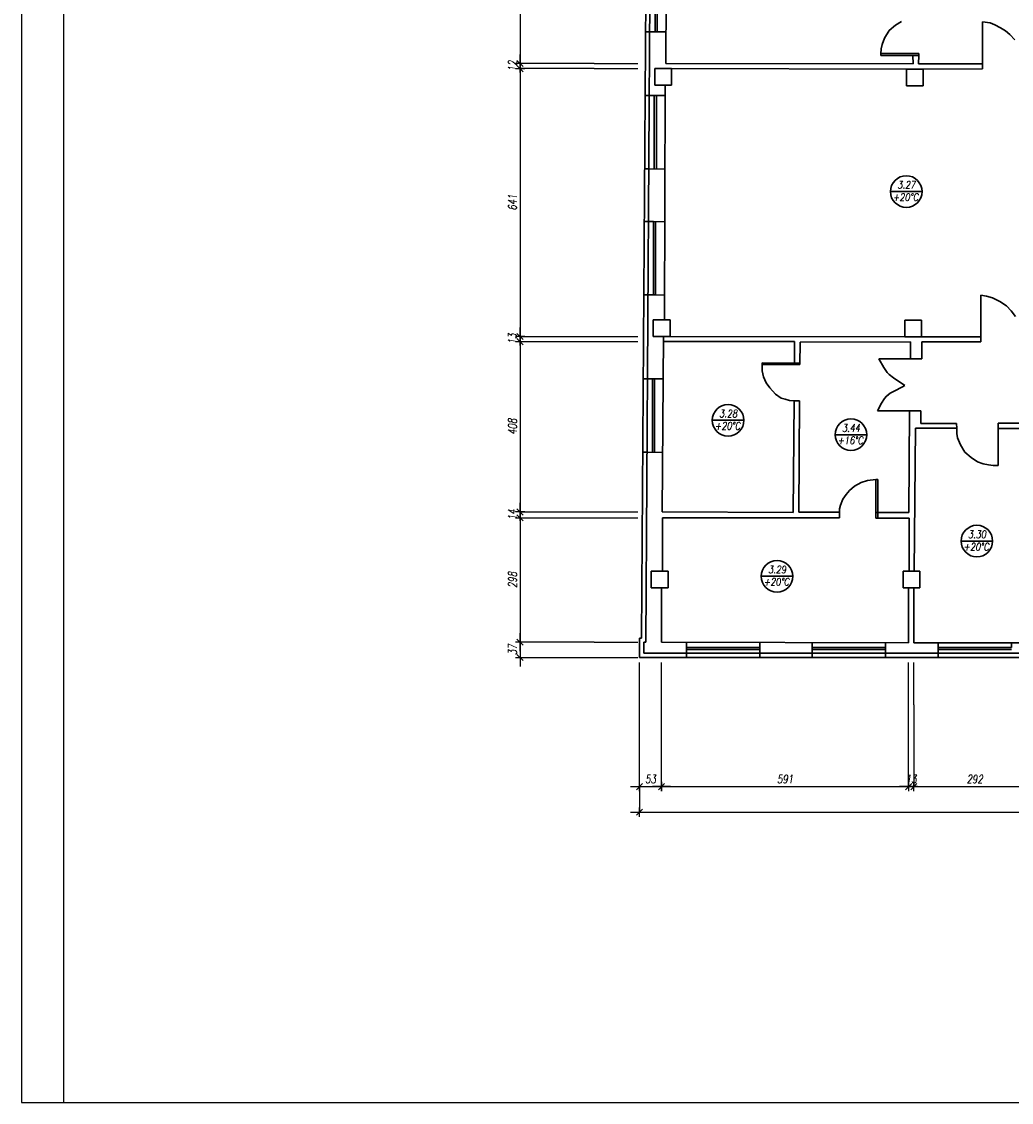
# Model space of a CAD drawing. Header units: inches. Extents: x 1464 to 9264, y -7670 to 9130.
# Tile 1 of 27: x 1464 to 3832, y -7670 to -5085. Entities that reach past the tile are written whole.
import ezdxf

# ---------------------------------------------------------------- set-up
doc = ezdxf.new("R2010")
doc.units = ezdxf.units.IN
doc.header["$MEASUREMENT"] = 0
doc.layers.add('BUDOWLANKA', color=50, linetype='Continuous', lineweight=30)
doc.layers.add('opisy', color=130, linetype='Continuous', lineweight=9)
doc.layers.add('RAMKA', color=3, linetype='Continuous')
doc.layers.add('wymiar', color=130, linetype='Continuous')
doc.styles.add('100-K-S', font='simplex.shx', dxfattribs={"width": 0.8, "oblique": 10, "height": 20})
doc.styles.add('standard 100', font='simplex.shx', dxfattribs={"width": 0.75, "oblique": 10, "height": 20})
doc.dimstyles.new('1 100', dxfattribs={"dimscale": 2, "dimtxt": 20, "dimasz": 0.9, "dimexe": 10, "dimexo": 35, "dimgap": 4, "dimtad": 1, "dimdec": 0, "dimrnd": 0.5, "dimtxsty": 'standard 100', "dimblk": 'zasieczka', "dimcen": 2.5, "dimdle": 25, "dimse1": 1, "dimse2": 1, "dimclrd": 256, "dimclre": 5, "dimclrt": 256, "dimadec": 5, "dimazin": 3, "dimtfac": 1, "dimtdec": 0, "dimtix": 1, "dimtmove": 0, "dimatfit": 3, "dimldrblk": 'CLOSEDBLANK', "dimfxl": 1, "dimlwd": -1, "dimlwe": 18, "dimarcsym": 0})

# ---------------------------------------------------------------- blocks, each defined once
blk = doc.blocks.new('zasieczka')
at = {"linetype": 'Continuous'}
for p, q in [((12, 0), (-12, 0)), ((4.1, 4.1), (-4.1, -4.1)), ((0, 6.2), (0, -6.2))]:
    blk.add_line(p, q, dxfattribs=at)
blk = doc.blocks.new('*D802')
at = {"layer": 'Defpoints', "color": 0}
for p in [(-306.7, -5938.5), (-657.4, -6369.8), (-308.6, -6369.8)]:
    blk.add_point(p, dxfattribs=at)
at = {"layer": 'wymiar'}
blk.add_line((-657.4, -5940.3), (-657.4, -6368), dxfattribs=at)
at = {"layer": 'wymiar', "xscale": 1.799999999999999, "yscale": 1.799999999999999, "zscale": 1.799999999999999}
for p, rotation in [((-657.4, -5938.5), 90), ((-657.4, -6369.8), 270)]:
    blk.add_blockref('zasieczka', p, dxfattribs=dict(at, rotation=rotation))
at = {"layer": 'wymiar', "insert": (-675.4, -6154.2), "char_height": 20, "attachment_point": 5, "rotation": 90, "style": 'standard 100'}
blk.add_mtext('432', dxfattribs=at)
blk = doc.blocks.new('_ClosedBlank')
at = {"color": 0, "linetype": 'ByBlock', "lineweight": -2}
for p, q in [((-1, 0.2), (0, 0)), ((-1, 0.2), (-1, -0.2)), ((0, 0), (-1, -0.2))]:
    blk.add_line(p, q, dxfattribs=at)
blk = doc.blocks.new('*D803')
at = {"layer": 'Defpoints', "color": 0}
for p in [(-657.4, -6381.9), (-308.6, -6369.8), (-295.1, -6381.9)]:
    blk.add_point(p, dxfattribs=at)
at = {"layer": 'wymiar'}
for p, q in [((-657.4, -6368), (-657.4, -6366.2)), ((-657.4, -6369.8), (-657.4, -6381.9)), ((-657.4, -6383.7), (-657.4, -6385.5))]:
    blk.add_line(p, q, dxfattribs=at)
at = {"layer": 'wymiar', "xscale": 1.799999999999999, "yscale": 1.799999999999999, "zscale": 1.799999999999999}
for p, rotation in [((-657.4, -6369.8), 270), ((-657.4, -6381.9), 90)]:
    blk.add_blockref('zasieczka', p, dxfattribs=dict(at, rotation=rotation))
at = {"layer": 'wymiar', "insert": (-675.4, -6375.9), "char_height": 20, "attachment_point": 5, "rotation": 90, "style": 'standard 100'}
blk.add_mtext('12', dxfattribs=at)
blk = doc.blocks.new('*D804')
at = {"layer": 'Defpoints', "color": 0}
for p in [(-295.1, -6381.9), (-657.4, -7022.5), (-298.6, -7022.5)]:
    blk.add_point(p, dxfattribs=at)
at = {"layer": 'wymiar'}
blk.add_line((-657.4, -6383.7), (-657.4, -7020.7), dxfattribs=at)
at = {"layer": 'wymiar', "xscale": 1.799999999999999, "yscale": 1.799999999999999, "zscale": 1.799999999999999}
for p, rotation in [((-657.4, -6381.9), 90), ((-657.4, -7022.5), 270)]:
    blk.add_blockref('zasieczka', p, dxfattribs=dict(at, rotation=rotation))
at = {"layer": 'wymiar', "insert": (-675.4, -6702.2), "char_height": 20, "attachment_point": 5, "rotation": 90, "style": 'standard 100'}
blk.add_mtext('641', dxfattribs=at)
blk = doc.blocks.new('*D805')
at = {"layer": 'Defpoints', "color": 0}
for p in [(-298.6, -7022.5), (-657.4, -7034.8), (-314.1, -7034.8)]:
    blk.add_point(p, dxfattribs=at)
at = {"layer": 'wymiar'}
for p, q in [((-657.4, -7020.7), (-657.4, -7018.9)), ((-657.4, -7022.5), (-657.4, -7034.8)), ((-657.4, -7036.6), (-657.4, -7038.4))]:
    blk.add_line(p, q, dxfattribs=at)
at = {"layer": 'wymiar', "xscale": 1.799999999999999, "yscale": 1.799999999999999, "zscale": 1.799999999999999}
for p, rotation in [((-657.4, -7022.5), 270), ((-657.4, -7034.8), 90)]:
    blk.add_blockref('zasieczka', p, dxfattribs=dict(at, rotation=rotation))
at = {"layer": 'wymiar', "insert": (-675.4, -7028.7), "char_height": 20, "attachment_point": 5, "rotation": 90, "style": 'standard 100'}
blk.add_mtext('13', dxfattribs=at)
blk = doc.blocks.new('*D806')
at = {"layer": 'Defpoints', "color": 0}
for p in [(-314.1, -7034.8), (-657.4, -7442.2), (-317, -7442.2)]:
    blk.add_point(p, dxfattribs=at)
at = {"layer": 'wymiar'}
blk.add_line((-657.4, -7036.6), (-657.4, -7440.4), dxfattribs=at)
at = {"layer": 'wymiar', "xscale": 1.799999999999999, "yscale": 1.799999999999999, "zscale": 1.799999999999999}
for p, rotation in [((-657.4, -7034.8), 90), ((-657.4, -7442.2), 270)]:
    blk.add_blockref('zasieczka', p, dxfattribs=dict(at, rotation=rotation))
at = {"layer": 'wymiar', "insert": (-675.4, -7238.5), "char_height": 20, "attachment_point": 5, "rotation": 90, "style": 'standard 100'}
blk.add_mtext('408', dxfattribs=at)
blk = doc.blocks.new('*D807')
at = {"layer": 'Defpoints', "color": 0}
for p in [(-317, -7442.2), (-657.4, -7456.2), (-316.7, -7456.2)]:
    blk.add_point(p, dxfattribs=at)
at = {"layer": 'wymiar'}
for p, q in [((-657.4, -7440.4), (-657.4, -7438.6)), ((-657.4, -7442.2), (-657.4, -7456.2)), ((-657.4, -7458), (-657.4, -7459.8))]:
    blk.add_line(p, q, dxfattribs=at)
at = {"layer": 'wymiar', "xscale": 1.799999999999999, "yscale": 1.799999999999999, "zscale": 1.799999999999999}
for p, rotation in [((-657.4, -7442.2), 270), ((-657.4, -7456.2), 90)]:
    blk.add_blockref('zasieczka', p, dxfattribs=dict(at, rotation=rotation))
at = {"layer": 'wymiar', "insert": (-675.4, -7449.2), "char_height": 20, "attachment_point": 5, "rotation": 90, "style": 'standard 100'}
blk.add_mtext('14', dxfattribs=at)
blk = doc.blocks.new('*D808')
at = {"layer": 'Defpoints', "color": 0}
for p in [(-316.7, -7456.2), (-657.4, -7753.6), (-318.9, -7753.6)]:
    blk.add_point(p, dxfattribs=at)
at = {"layer": 'wymiar'}
blk.add_line((-657.4, -7458), (-657.4, -7751.8), dxfattribs=at)
at = {"layer": 'wymiar', "xscale": 1.799999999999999, "yscale": 1.799999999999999, "zscale": 1.799999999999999}
for p, rotation in [((-657.4, -7456.2), 90), ((-657.4, -7753.6), 270)]:
    blk.add_blockref('zasieczka', p, dxfattribs=dict(at, rotation=rotation))
at = {"layer": 'wymiar', "insert": (-675.4, -7604.9), "char_height": 20, "attachment_point": 5, "rotation": 90, "style": 'standard 100'}
blk.add_mtext('298', dxfattribs=at)
blk = doc.blocks.new('*D809')
at = {"layer": 'Defpoints', "color": 0}
for p in [(-318.9, -7753.6), (-657.4, -7790.2), (-371.6, -7790.2)]:
    blk.add_point(p, dxfattribs=at)
at = {"layer": 'wymiar'}
for p, q in [((-657.4, -7751.8), (-657.4, -7750)), ((-657.4, -7753.6), (-657.4, -7790.2)), ((-657.4, -7792), (-657.4, -7793.8))]:
    blk.add_line(p, q, dxfattribs=at)
at = {"layer": 'wymiar', "xscale": 1.799999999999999, "yscale": 1.799999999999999, "zscale": 1.799999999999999}
for p, rotation in [((-657.4, -7753.6), 270), ((-657.4, -7790.2), 90)]:
    blk.add_blockref('zasieczka', p, dxfattribs=dict(at, rotation=rotation))
at = {"layer": 'wymiar', "insert": (-675.4, -7771.9), "char_height": 20, "attachment_point": 5, "rotation": 90, "style": 'standard 100'}
blk.add_mtext('37', dxfattribs=at)
blk = doc.blocks.new('*D761')
at = {"layer": 'Defpoints', "color": 0}
for p in [(-318.9, -7753.6), (-371.6, -7790.2), (-318.9, -8099.1)]:
    blk.add_point(p, dxfattribs=at)
at = {"layer": 'wymiar'}
blk.add_line((-369.8, -8099.1), (-320.7, -8099.1), dxfattribs=at)
at = {"layer": 'wymiar', "xscale": 1.799999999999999, "yscale": 1.799999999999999, "zscale": 1.799999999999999, "rotation": 180}
blk.add_blockref('zasieczka', (-371.6, -8099.1), dxfattribs=at)
at = {"layer": 'wymiar', "xscale": 1.799999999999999, "yscale": 1.799999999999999, "zscale": 1.799999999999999}
blk.add_blockref('zasieczka', (-318.9, -8099.1), dxfattribs=at)
at = {"layer": 'wymiar', "insert": (-345.2, -8081.1), "char_height": 20, "attachment_point": 5, "style": 'standard 100'}
blk.add_mtext('53', dxfattribs=at)
blk = doc.blocks.new('*D810')
at = {"layer": 'Defpoints', "color": 0}
for p in [(-318.9, -7753.6), (272.2, -7755.2), (272.2, -8099.1)]:
    blk.add_point(p, dxfattribs=at)
at = {"layer": 'wymiar'}
blk.add_line((-317.1, -8099.1), (270.4, -8099.1), dxfattribs=at)
at = {"layer": 'wymiar', "xscale": 1.799999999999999, "yscale": 1.799999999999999, "zscale": 1.799999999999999, "rotation": 180}
blk.add_blockref('zasieczka', (-318.9, -8099.1), dxfattribs=at)
at = {"layer": 'wymiar', "xscale": 1.799999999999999, "yscale": 1.799999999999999, "zscale": 1.799999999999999}
blk.add_blockref('zasieczka', (272.2, -8099.1), dxfattribs=at)
at = {"layer": 'wymiar', "insert": (-23.3, -8081.1), "char_height": 20, "attachment_point": 5, "style": 'standard 100'}
blk.add_mtext('591', dxfattribs=at)
blk = doc.blocks.new('*D811')
at = {"layer": 'Defpoints', "color": 0}
for p in [(272.2, -7755.2), (284.5, -7754.9), (284.5, -8099.1)]:
    blk.add_point(p, dxfattribs=at)
at = {"layer": 'wymiar'}
for p, q in [((270.4, -8099.1), (268.6, -8099.1)), ((272.2, -8099.1), (284.5, -8099.1)), ((286.3, -8099.1), (288.1, -8099.1))]:
    blk.add_line(p, q, dxfattribs=at)
at = {"layer": 'wymiar', "xscale": 1.799999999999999, "yscale": 1.799999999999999, "zscale": 1.799999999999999}
blk.add_blockref('zasieczka', (272.2, -8099.1), dxfattribs=at)
at = {"layer": 'wymiar', "xscale": 1.799999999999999, "yscale": 1.799999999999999, "zscale": 1.799999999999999, "rotation": 180}
blk.add_blockref('zasieczka', (284.5, -8099.1), dxfattribs=at)
at = {"layer": 'wymiar', "insert": (278.3, -8081.1), "char_height": 20, "attachment_point": 5, "style": 'standard 100'}
blk.add_mtext('13', dxfattribs=at)
blk = doc.blocks.new('*D812')
at = {"layer": 'Defpoints', "color": 0}
for p in [(284.5, -7754.9), (576.1, -7755.1), (576.1, -8099.1)]:
    blk.add_point(p, dxfattribs=at)
at = {"layer": 'wymiar'}
blk.add_line((286.3, -8099.1), (574.3, -8099.1), dxfattribs=at)
at = {"layer": 'wymiar', "xscale": 1.799999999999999, "yscale": 1.799999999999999, "zscale": 1.799999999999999, "rotation": 180}
blk.add_blockref('zasieczka', (284.5, -8099.1), dxfattribs=at)
at = {"layer": 'wymiar', "xscale": 1.799999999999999, "yscale": 1.799999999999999, "zscale": 1.799999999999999}
blk.add_blockref('zasieczka', (576.1, -8099.1), dxfattribs=at)
at = {"layer": 'wymiar', "insert": (430.3, -8081.1), "char_height": 20, "attachment_point": 5, "style": 'standard 100'}
blk.add_mtext('292', dxfattribs=at)
blk = doc.blocks.new('*D763')
at = {"layer": 'Defpoints', "color": 0}
for p in [(-371.6, -7719.6), (3919.5, -7728.5), (3919.5, -8160.1)]:
    blk.add_point(p, dxfattribs=at)
at = {"layer": 'wymiar'}
blk.add_line((-369.8, -8160.1), (3917.7, -8160.1), dxfattribs=at)
at = {"layer": 'wymiar', "xscale": 1.799999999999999, "yscale": 1.799999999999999, "zscale": 1.799999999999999, "rotation": 180}
blk.add_blockref('zasieczka', (-371.6, -8160.1), dxfattribs=at)
at = {"layer": 'wymiar', "xscale": 1.799999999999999, "yscale": 1.799999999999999, "zscale": 1.799999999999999}
blk.add_blockref('zasieczka', (3919.5, -8160.1), dxfattribs=at)
at = {"layer": 'wymiar', "insert": (1774, -8142.1), "char_height": 20, "attachment_point": 5, "style": 'standard 100'}
blk.add_mtext('4291', dxfattribs=at)
blk = doc.blocks.new('A$C36685AB7')
at = {"layer": 'BUDOWLANKA'}
for p, q in [((1496.6, 3192.9), (1483, 1110.4)), ((1506.6, 3202.9), (1492.9, 1100.4)), ((1541.1, 2484.6), (1543.1, 2915.8)), ((1515.5, 2560.2), (1515.5, 2735.6)), ((1520.5, 2560.2), (1520.5, 2735.6)), ((2104.6, 2585.1), (2090.4, 2576.3)), ((1520.5, 2560.2), (1492.4, 2560.2)), ((1520.5, 2560.2), (1541.5, 2560.1)), ((2075.4, 2563.6), (2063.9, 2545.1)), ((2090.4, 2576.3), (2075.4, 2563.6)), ((2298.4, 2483.6), (2298.4, 2584.4)), ((2298.4, 2584.4), (2316.8, 2581.5)), ((2316.8, 2581.5), (2328.2, 2576.7)), ((2328.2, 2576.7), (2342, 2569.8)), ((2342, 2569.8), (2353.8, 2562.7)), ((2353.8, 2562.7), (2364.1, 2554)), ((2063.9, 2545.1), (2058.9, 2530.3)), ((2364.1, 2554), (2375.7, 2541.3)), ((2056.6, 2519.9), (2055.2, 2507.6)), ((2146, 2508.4), (2055.2, 2508.4)), ((2055.2, 2508.4), (2055.2, 2503.4)), ((2058.9, 2530.3), (2056.6, 2519.9)), ((2146, 2503.6), (2146, 2508.4)), ((2132.5, 2483.5), (1541.1, 2484.6)), ((2055.2, 2503.4), (2134.2, 2503.6)), ((2146, 2503.6), (2132.3, 2503.6)), ((2132.3, 2503.6), (2132.5, 2483.5)), ((2145.7, 2483.7), (2146, 2503.6)), ((2298.4, 2483.6), (2145.7, 2483.7)), ((2146, 2503.6), (2146, 2503.6)), ((2146, 2503.6), (2146, 2503.6)), ((2298.4, 2471.9), (2298.4, 2483.6)), ((1554.6, 2472.4), (1514.6, 2472.4)), ((1514.6, 2472.4), (1514.6, 2432.4)), ((1554.6, 2432.4), (1554.6, 2472.4)), ((1554.6, 2472.4), (2116.9, 2471.4)), ((2156.9, 2471.4), (2116.9, 2471.4)), ((2116.9, 2471.4), (2116.9, 2431.4)), ((2156.9, 2471.4), (2298.4, 2471.9)), ((2156.9, 2431.4), (2156.9, 2471.4)), ((1514.6, 2432.4), (1554.6, 2432.4)), ((1537.8, 1871.8), (1539.7, 2432.4)), ((2116.9, 2431.4), (2156.9, 2431.4)), ((1513.4, 2407.8), (1491.4, 2407.9)), ((1513.4, 2232.4), (1513.4, 2407.8)), ((1513.4, 2407.8), (1539.6, 2407.7)), ((1518.4, 2232.4), (1518.4, 2407.8)), ((1500.3, 2232.6), (1490.3, 2232.7)), ((1500.3, 2232.6), (1539, 2232.1)), ((1511.4, 2106.4), (1489.5, 2106.5)), ((1511.4, 1931), (1511.4, 2106.4)), ((1511.4, 2106.4), (1538.3, 2106.2)), ((1516.4, 1931), (1516.4, 2106.4)), ((1538.3, 2106.2), (1538.6, 2106.2)), ((1516.4, 1931), (1488.3, 1931)), ((1516.4, 1931), (1538, 1930.9)), ((2294.9, 1830.6), (2294.9, 1930.4)), ((2294.9, 1930.4), (2308.1, 1928)), ((2308.1, 1928), (2322.3, 1923.8)), ((2322.3, 1923.8), (2340.4, 1915.7)), ((2340.4, 1915.7), (2356.3, 1905)), ((2356.3, 1905), (2366.9, 1893.4)), ((2366.9, 1893.4), (2377.5, 1879.8)), ((1551.1, 1871.8), (1511.1, 1871.8)), ((1511.1, 1871.8), (1511.1, 1831.8)), ((1551.1, 1831.8), (1551.1, 1871.8)), ((2152.9, 1871), (2112.9, 1871)), ((2112.9, 1871), (2112.9, 1831)), ((2152.9, 1831), (2152.9, 1871)), ((1511.1, 1831.8), (1551.1, 1831.8)), ((1532.7, 1412.2), (1535.7, 1831.8)), ((1535.6, 1819.5), (1849.2, 1819.7)), ((1551.1, 1831.8), (2112.9, 1831)), ((1849.2, 1819.7), (1849, 1765)), ((1861.9, 1765), (1862.1, 1818.2)), ((1862.1, 1818.2), (2126.2, 1819.1)), ((2112.9, 1831), (2152.9, 1831)), ((2126.2, 1819.1), (2126.4, 1778.6)), ((2294.9, 1830.6), (2152.9, 1830.6)), ((2153.1, 1778.6), (2153.1, 1819)), ((2153.1, 1819), (2295, 1818.6)), ((2295, 1818.6), (2294.9, 1830.6)), ((1771.2, 1765), (1771.2, 1768.4)), ((1771.2, 1768.4), (1849, 1768.2)), ((1849, 1765), (1771.2, 1765)), ((1771.2, 1765), (1771.2, 1749.3)), ((1849, 1768.2), (1861.9, 1768.1)), ((1849, 1765), (1861.9, 1765)), ((2126.4, 1778.6), (2050.5, 1778.6)), ((2050.5, 1778.6), (2062.8, 1757.6)), ((2126.4, 1778.6), (2153.1, 1778.6)), ((2126.4, 1778.6), (2126.4, 1778.6)), ((1771.2, 1749.3), (1774.4, 1735.1)), ((1774.4, 1735.1), (1781.3, 1721.2)), ((2062.8, 1757.6), (2070.6, 1745.8)), ((2075.7, 1741.1), (2070.6, 1745.8)), ((2085.8, 1733), (2075.7, 1741.1)), ((2085.8, 1733), (2113, 1714.3)), ((1508.9, 1730.3), (1487, 1730.4)), ((1508.9, 1554.9), (1508.9, 1730.3)), ((1508.9, 1730.3), (1535, 1730.2)), ((1513.9, 1554.9), (1513.9, 1730.3)), ((1781.3, 1721.2), (1790, 1708.5)), ((1790, 1708.5), (1803.8, 1693.9)), ((2089.3, 1701.9), (2105.3, 1710.3)), ((2105.3, 1710.3), (2113, 1714.3)), ((2113, 1714.3), (2113, 1714.3)), ((1803.8, 1693.9), (1816.7, 1684.5)), ((1816.7, 1684.5), (1826.5, 1681.4)), ((1826.5, 1681.4), (1837.1, 1678.3)), ((2056.8, 1672.4), (2063.8, 1683)), ((2063.8, 1683), (2069.1, 1689)), ((2077.9, 1696), (2069.1, 1689)), ((2069.1, 1689), (2073.5, 1692.5)), ((2077.9, 1696), (2089.3, 1701.9)), ((1837.1, 1678.3), (1848.1, 1677.7)), ((1848.1, 1677.7), (1845.7, 1410.7)), ((1860.8, 1677.7), (1848.1, 1677.7)), ((1859.4, 1411.2), (1860.8, 1677.7)), ((2047.7, 1654), (2056.8, 1672.4)), ((2124.3, 1654), (2047.7, 1654)), ((2124.3, 1654), (2122.6, 1410.9)), ((2151.3, 1654), (2124.3, 1654)), ((2151.3, 1623.3), (2151.3, 1654)), ((2135.4, 1270.3), (2138.2, 1612.2)), ((2138.2, 1612.2), (2237, 1612.4)), ((2236.8, 1623.3), (2151.3, 1623.3)), ((2237, 1612.4), (2236.8, 1623.3)), ((2237, 1612.4), (2237, 1600)), ((2336, 1624), (2335.8, 1611.5)), ((2335.8, 1611.5), (2428.9, 1611.8)), ((2335.8, 1611.5), (2335.8, 1523.4)), ((2521.3, 1624.2), (2336, 1624)), ((2237, 1600), (2239.1, 1589.7)), ((2239.1, 1589.7), (2246.2, 1572.2)), ((1495.9, 1555.1), (1485.9, 1555.2)), ((1495.9, 1555.1), (1533.7, 1554.6)), ((2246.2, 1572.2), (2256.2, 1555.4)), ((2256.2, 1555.4), (2271.8, 1542.2)), ((2271.8, 1542.2), (2286.8, 1532.2)), ((2286.8, 1532.2), (2300.1, 1527)), ((2300.1, 1527), (2312.9, 1524.7)), ((2312.9, 1524.7), (2323.9, 1523.1)), ((2323.9, 1523.1), (2335.8, 1523.1)), ((1992.1, 1473.6), (1980.6, 1463.2)), ((2008.1, 1482.1), (1992.1, 1473.6)), ((2023.4, 1486.9), (2008.1, 1482.1)), ((2043.2, 1489.4), (2023.4, 1486.9)), ((2048.2, 1489.4), (2043.2, 1489.4)), ((2043.2, 1489.4), (2043.2, 1397.4)), ((2048.2, 1397.4), (2048.2, 1489.4)), ((1972.1, 1454), (1964.8, 1442.8)), ((1980.6, 1463.2), (1972.1, 1454)), ((1958.7, 1428.2), (1956.5, 1419.4)), ((1964.8, 1442.8), (1958.7, 1428.2)), ((1845.7, 1410.7), (1532.7, 1412.2)), ((1533, 1270.7), (1533, 1398.1)), ((1533, 1398.1), (1956.7, 1398.1)), ((1956.5, 1411.2), (1859.4, 1411.2)), ((1956.5, 1419.4), (1956.5, 1411.2)), ((1956.7, 1398.1), (1956.5, 1411.2)), ((2122.6, 1410.9), (2043.6, 1410.7)), ((2043.6, 1410.7), (2043.6, 1397.4)), ((2043.6, 1397.4), (2122.8, 1397.4)), ((2122.8, 1397.4), (2122.8, 1270.3)), ((1546.4, 1270.7), (1506.4, 1270.7)), ((1506.4, 1270.7), (1506.4, 1230.7)), ((1546.4, 1230.7), (1546.4, 1270.7)), ((2148.7, 1270.3), (2108.7, 1270.3)), ((2108.7, 1270.3), (2108.7, 1230.3)), ((2148.7, 1230.3), (2148.7, 1270.3)), ((1506.4, 1230.7), (1546.4, 1230.7)), ((1530.8, 1100.7), (1530.8, 1230.7)), ((2108.7, 1230.3), (2148.7, 1230.3)), ((2122, 1230.3), (2121.9, 1099.2)), ((2134.2, 1099.4), (2134.2, 1230.3)), ((1483, 1110.4), (1478.1, 1110.4)), ((1478.1, 1110.4), (1478.1, 1098.6)), ((1478.1, 1098.6), (1478.1, 1064.1)), ((1492.9, 1100.4), (1488.1, 1100.4)), ((1488.1, 1100.4), (1488.3, 1074.1)), ((2121.9, 1099.2), (1530.8, 1100.7)), ((1590.7, 1100.6), (1590.7, 1074.1)), ((1590.7, 1087.8), (1765.9, 1087.8)), ((1765.9, 1087.8), (1766, 1100.1)), ((1766, 1100.1), (1766, 1074.1)), ((1891.1, 1099.8), (1891.1, 1074.1)), ((1891.1, 1087.8), (2066.4, 1087.8)), ((2066.4, 1087.8), (2066.4, 1099.3)), ((2066.4, 1099.3), (2066.4, 1074.1)), ((2425.9, 1099.3), (2134.2, 1099.4)), ((2192.4, 1099.4), (2192.4, 1074.2)), ((2192.4, 1087.8), (2367.6, 1087.8)), ((2367.6, 1087.8), (2367.7, 1099.3)), ((1478.1, 1064.1), (1493, 1064.1)), ((1488.3, 1074.1), (5725.8, 1074.4)), ((1488.3, 1064.1), (5715.8, 1064.4)), ((1590.7, 1082.8), (1765.9, 1082.8)), ((1590.7, 1074.1), (1590.7, 1064.1)), ((1766, 1074.1), (1766, 1064.1)), ((1891.1, 1082.8), (2066.4, 1082.8)), ((1891.1, 1074.1), (1891.1, 1064.1)), ((2066.4, 1074.1), (2066.4, 1064.1)), ((2192.4, 1082.8), (2367.6, 1082.8)), ((2192.4, 1074.2), (2192.4, 1064.2))]:
    blk.add_line(p, q, dxfattribs=at)
at = {"layer": 'opisy', "lineweight": 30}
for p, q in [((2153.9, 2178.3), (2078.2, 2178.3)), ((1727.9, 1631.3), (1652.2, 1631.3)), ((2021.6, 1596.7), (1946, 1596.7)), ((2322.9, 1342.3), (2247.2, 1342.3)), ((1844.9, 1258.3), (1769.2, 1258.3))]:
    blk.add_line(p, q, dxfattribs=at)
for centre in [(2116.1, 2178.3), (1690.1, 1631.3), (1983.8, 1596.7), (2285.1, 1342.3), (1807.1, 1258.3)]:
    blk.add_circle(centre, 37.8, dxfattribs=at)
at = {"layer": 'RAMKA'}
for p, q in [((0, 4200), (0, 0)), ((100, 4200), (100, 0)), ((0, 0), (7800, 0))]:
    blk.add_line(p, q, dxfattribs=at)
at = {"layer": 'wymiar'}
for p, q in [((1369.5, 2484.6), (1192.3, 2484.6)), ((1369.5, 2484.6), (1474, 2484.6)), ((1369.5, 2472.4), (1192.3, 2472.4)), ((1369.5, 2472.4), (1474, 2472.4)), ((1192.3, 1831.8), (1415, 1831.8)), ((1192.3, 1819.5), (1389.4, 1819.5)), ((1369.5, 1831.8), (1474, 1831.8)), ((1369.5, 1819.5), (1474, 1819.5)), ((1192.3, 1412.2), (1376.7, 1412.2)), ((1192.3, 1398.1), (1380.5, 1398.1)), ((1369.5, 1412.2), (1474, 1412.2)), ((1369.5, 1398.1), (1474, 1398.1)), ((1369.5, 1100.7), (1192.3, 1100.7)), ((1369.5, 1100.7), (1474, 1100.7)), ((1192.3, 1064.1), (1324.7, 1064.1)), ((1275.8, 1064.1), (1474, 1064.1)), ((1478.1, 915.2), (1478.1, 1052.3)), ((1530.8, 951.1), (1530.8, 1052.3)), ((2121.9, 755.2), (2121.9, 1052.3)), ((2134.2, 951.1), (2134.2, 1052.3)), ((1530.8, 755.2), (1530.8, 1001.7)), ((1478.1, 755.2), (1478.1, 941)), ((2134.2, 951.1), (2134.2, 755.2)), ((1478.1, 755.2), (1478.1, 694.3))]:
    blk.add_line(p, q, dxfattribs=at)
at = {"layer": 'opisy', "lineweight": 30, "char_height": 18, "style": '100-K-S'}
for s, insert, width, attachment_point in [('3.27', (2116.3, 2194.3), 69.174, 5), ('{\\Fsimplex|c128;+\\Fsimplex.shx|c0;20\\Fsimplex|c128;°C}', (2083.9, 2173.8), 67.166, 1), ('3.28', (1690.3, 1647.3), 69.174, 5), ('{\\Fsimplex|c128;+\\Fsimplex.shx|c0;20\\Fsimplex|c128;°C}', (1657.9, 1626.8), 67.166, 1), ('3.44', (1984, 1612.7), 69.174, 5), ('{\\Fsimplex|c128;+\\Fsimplex.shx|c0;16\\Fsimplex|c128;°C}', (1951.6, 1592.2), 67.166, 1), ('3.30', (2285.3, 1358.3), 69.174, 5), ('{\\Fsimplex|c128;+\\Fsimplex.shx|c0;20\\Fsimplex|c128;°C}', (2252.9, 1337.8), 67.166, 1), ('3.29', (1807.3, 1274.3), 69.174, 5), ('{\\Fsimplex|c128;+\\Fsimplex.shx|c0;20\\Fsimplex|c128;°C}', (1774.9, 1253.8), 67.166, 1)]:
    blk.add_mtext(s, dxfattribs=dict(at, insert=insert, width=width, attachment_point=attachment_point))
at = {"layer": 'wymiar'}
for base, p1, p2, picture, middle in [((1192.3, 2484.6), (1543.1, 2915.8), (1541.1, 2484.6), '*D802', (1174.3, 2700.2)), ((1192.3, 2472.4), (1541.1, 2484.6), (1554.6, 2472.4), '*D803', (1174.3, 2478.5)), ((1192.3, 1831.8), (1554.6, 2472.4), (1551.1, 1831.8), '*D804', (1174.3, 2152.1)), ((1192.3, 1819.5), (1551.1, 1831.8), (1535.6, 1819.5), '*D805', (1174.3, 1825.7)), ((1192.3, 1412.2), (1535.6, 1819.5), (1532.7, 1412.2), '*D806', (1174.3, 1615.9)), ((1192.3, 1398.1), (1532.7, 1412.2), (1533, 1398.1), '*D807', (1174.3, 1405.1)), ((1192.3, 1100.7), (1533, 1398.1), (1530.8, 1100.7), '*D808', (1174.3, 1249.4)), ((1192.3, 1064.1), (1530.8, 1100.7), (1478.1, 1064.1), '*D809', (1174.3, 1082.4))]:
    dim = blk.add_linear_dim(base=base, p1=p1, p2=p2, angle=90, dimstyle='1 100', override={"dimtmove": 1}, dxfattribs=at)
    dim.commit()
    dim.dimension.update_dxf_attribs({"geometry": picture, "text_midpoint": middle, "insert": (1849.7, 8854.3)})
for base, p1, p2, picture, middle in [((5769.3, 694.3), (1478.1, 1134.7), (5769.3, 1125.8), '*D763', (3623.7, 712.3)), ((1530.8, 755.2), (1478.1, 1064.1), (1530.8, 1100.7), '*D761', (1504.5, 773.2))]:
    dim = blk.add_linear_dim(base=base, p1=p1, p2=p2, dimstyle='1 100', dxfattribs=at)
    dim.commit()
    dim.dimension.update_dxf_attribs({"geometry": picture, "text_midpoint": middle, "insert": (1849.7, 8854.3)})
for base, p1, p2, picture, middle in [((2121.9, 755.2), (1530.8, 1100.7), (2121.9, 1099.2), '*D810', (1826.4, 773.2)), ((2134.2, 755.2), (2121.9, 1099.2), (2134.2, 1099.4), '*D811', (2128.1, 773.2)), ((2425.9, 755.2), (2134.2, 1099.4), (2425.9, 1099.3), '*D812', (2280, 773.2))]:
    dim = blk.add_linear_dim(base=base, p1=p1, p2=p2, dimstyle='1 100', override={"dimtmove": 1}, dxfattribs=at)
    dim.commit()
    dim.dimension.update_dxf_attribs({"geometry": picture, "text_midpoint": middle, "insert": (1849.7, 8854.3)})

msp = doc.modelspace()

# ---------------------------------------------------------------- block references
msp.add_blockref('A$C36685AB7', (1464.1, -7669.9))

doc.saveas('drawing.dxf')
